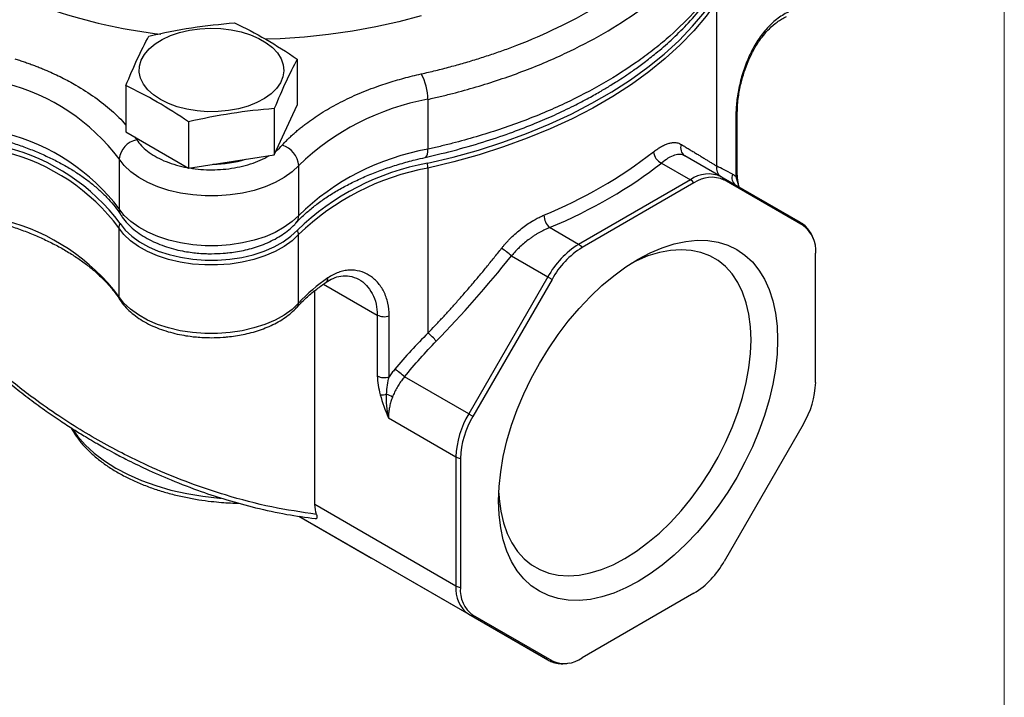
# Model space of a CAD drawing. Header units: inches. Extents: x 0 to 22, y 0 to 17.
# Tile 11 of 13: x 18.9 to 22, y 11.1 to 13.3. Entities that reach past the tile are written whole.
import ezdxf

# ---------------------------------------------------------------- set-up
doc = ezdxf.new("R2010")
doc.units = ezdxf.units.IN
doc.header["$LTSCALE"] = 2
doc.header["$MEASUREMENT"] = 0
doc.linetypes.add('SLD-Solid', pattern=[0])
doc.layers.add('SLD-DEFPOINTS', color=7, linetype='Continuous')

# ---------------------------------------------------------------- blocks, each defined once
blk = doc.blocks.new('Block2')
at = {"color": 7, "linetype": 'SLD-Solid', "lineweight": 18}
blk.add_line((22.0002, 0.0002), (22.0002, 17.0002), dxfattribs=at)

msp = doc.modelspace()

# ---------------------------------------------------------------- linework, layer by layer
for p, q in [((21.0818, 12.7982), (21.0818, 13.3252)), ((19.7408, 13.1404), (19.7408, 12.9928)), ((19.1932, 13.0557), (19.1932, 12.9081)), ((20.1584, 13.0119), (20.1584, 12.8527)), ((19.6674, 12.8347), (19.7408, 12.9928)), ((19.6674, 12.9824), (19.6674, 12.8347)), ((21.147, 12.7744), (21.147, 12.9691)), ((19.3936, 12.94), (19.3936, 12.7924)), ((21.1425, 12.9598), (21.1425, 12.7651)), ((19.1932, 12.9081), (19.3936, 12.7924)), ((19.221, 12.892), (19.2281, 12.8827)), ((19.1719, 12.8216), (19.1719, 12.6623)), ((19.3936, 12.7924), (19.6674, 12.8347)), ((20.9046, 12.8084), (20.9973, 12.7549)), ((21.0958, 12.7647), (20.9795, 12.8318)), ((19.7455, 12.641), (19.7455, 12.8002)), ((20.1584, 12.7921), (20.1584, 12.2652)), ((20.9973, 12.7549), (20.64, 12.5486)), ((21.0086, 12.7447), (20.6513, 12.5385)), ((21.3485, 12.6187), (21.0958, 12.7647)), ((21.3575, 12.6084), (21.1049, 12.7543)), ((21.1425, 12.7651), (21.1523, 12.732)), ((19.1708, 12.6012), (19.1708, 12.3824)), ((20.64, 12.5486), (20.5473, 12.6021)), ((19.7451, 12.3608), (19.7451, 12.5797)), ((20.4251, 12.5118), (20.5415, 12.4447)), ((21.3974, 12.1076), (21.3974, 12.5202)), ((20.5415, 12.4447), (20.2888, 12.007)), ((20.555, 12.4368), (20.3023, 11.9992)), ((19.7975, 11.7171), (19.7975, 12.4011)), ((19.8252, 12.4219), (19.9967, 12.3229)), ((19.9967, 12.3229), (19.9967, 12.1282)), ((20.0346, 12.1255), (20.0346, 12.3202)), ((20.2888, 12.007), (20.0836, 12.1254)), ((20.0321, 11.9943), (20.248, 11.8697)), ((21.3575, 11.9734), (21.1049, 11.5357)), ((20.248, 11.8697), (20.248, 11.4571)), ((20.2624, 11.865), (20.2624, 11.4524)), ((20.248, 11.4571), (19.7975, 11.7171)), ((19.7454, 11.6806), (19.9786, 11.5459)), ((19.7455, 11.6806), (20.2888, 11.3669)), ((20.5415, 11.221), (19.9786, 11.5459)), ((21.0086, 11.4341), (20.6513, 11.2278)), ((20.2888, 11.3669), (20.5415, 11.221)), ((20.555, 11.2183), (20.3023, 11.3642))]:
    msp.add_line(p, q)
at = {"flags": 128}
for points in [[(20.1568, 12.8076), (20.2393, 12.8275), (20.3197, 12.85), (20.3978, 12.8751), (20.4734, 12.9026), (20.5462, 12.9325), (20.6161, 12.9648), (20.6827, 12.9992), (20.7459, 13.0356), (20.8055, 13.0741), (20.8612, 13.1144), (20.9131, 13.1564), (20.9608, 13.2001), (21.0042, 13.2452), (21.0432, 13.2916), (21.0777, 13.3392)], [(21.0818, 13.3252), (21.0472, 13.2775), (21.0081, 13.2309), (20.9646, 13.1857), (20.9168, 13.1419), (20.8648, 13.0998), (20.8089, 13.0594), (20.7491, 13.0208), (20.6857, 12.9842), (20.6189, 12.9497), (20.5489, 12.9174), (20.4759, 12.8874), (20.4001, 12.8598), (20.3218, 12.8347), (20.2411, 12.8121), (20.1584, 12.7921)], [(20.1364, 13.2782), (20.0651, 13.2594), (19.9919, 13.2433), (19.9171, 13.2297), (19.841, 13.2189), (19.7638, 13.2109), (19.686, 13.2056), (19.639, 13.2038)], [(19.3035, 13.0112), (19.2814, 13.026), (19.2633, 13.0424), (19.2495, 13.0602), (19.2404, 13.079), (19.2361, 13.0983), (19.2367, 13.1178), (19.2422, 13.137), (19.2525, 13.1556), (19.2674, 13.1731), (19.2866, 13.1891), (19.3095, 13.2034), (19.3359, 13.2156), (19.365, 13.2254), (19.3963, 13.2327), (19.4291, 13.2373), (19.4628, 13.2391), (19.4965, 13.238), (19.5295, 13.2341), (19.5613, 13.2275), (19.591, 13.2183), (19.6181, 13.2066), (19.642, 13.1929), (19.6621, 13.1772), (19.6781, 13.1601), (19.6896, 13.1417), (19.6963, 13.1226), (19.6982, 13.1032), (19.6951, 13.0838), (19.6872, 13.0648), (19.6745, 13.0467), (19.6575, 13.0299), (19.6364, 13.0147), (19.6116, 13.0015), (19.5838, 12.9904), (19.5535, 12.9818), (19.5214, 12.9759), (19.4881, 12.9727), (19.4543, 12.9723), (19.4208, 12.9748), (19.3883, 12.9801), (19.3575, 12.988), (19.329, 12.9985), (19.3035, 13.0112)], [(20.15, 12.8264), (20.1521, 12.8275), (20.1548, 12.8309), (20.1568, 12.8364), (20.158, 12.8437), (20.1584, 12.8527)], [(19.7455, 12.8002), (19.7245, 12.7804), (19.6993, 12.7623), (19.6703, 12.7463), (19.638, 12.7324), (19.6029, 12.7211), (19.5656, 12.7124), (19.5268, 12.7066), (19.4869, 12.7037), (19.4467, 12.7037), (19.4068, 12.7066), (19.368, 12.7125), (19.3307, 12.7212), (19.2956, 12.7326), (19.2634, 12.7464), (19.2344, 12.7625), (19.2093, 12.7806), (19.1883, 12.8004), (19.1719, 12.8216)], [(19.7455, 12.641), (19.7245, 12.6212), (19.6993, 12.6031), (19.6703, 12.587), (19.638, 12.5732), (19.6029, 12.5619), (19.5656, 12.5532), (19.5268, 12.5474), (19.4869, 12.5444), (19.4467, 12.5444), (19.4068, 12.5474), (19.368, 12.5533), (19.3307, 12.562), (19.2956, 12.5733), (19.2634, 12.5872), (19.2344, 12.6033), (19.2093, 12.6214), (19.1883, 12.6412), (19.1719, 12.6623)], [(19.7451, 12.5797), (19.7241, 12.5598), (19.6989, 12.5417), (19.6699, 12.5255), (19.6376, 12.5117), (19.6024, 12.5003), (19.5651, 12.4916), (19.5261, 12.4857), (19.4861, 12.4828), (19.4459, 12.4828), (19.4059, 12.4858), (19.3669, 12.4917), (19.3296, 12.5004), (19.2945, 12.5118), (19.2622, 12.5257), (19.2333, 12.5419), (19.2081, 12.5601), (19.1872, 12.5799), (19.1708, 12.6012)], [(19.175, 12.6152), (19.1911, 12.5942), (19.2118, 12.5746), (19.2365, 12.5567), (19.2651, 12.5408), (19.2969, 12.5271), (19.3315, 12.5158), (19.3683, 12.5072), (19.4068, 12.5014), (19.4461, 12.4984), (19.4859, 12.4984), (19.5252, 12.5013), (19.5637, 12.5071), (19.6005, 12.5157), (19.6352, 12.5269), (19.667, 12.5406), (19.6956, 12.5565), (19.7205, 12.5743), (19.7412, 12.5939)], [(21.2758, 12.2437), (21.2741, 12.1978), (21.269, 12.1504), (21.2606, 12.1016), (21.2489, 12.0521), (21.234, 12.002), (21.216, 11.9518), (21.1951, 11.9018), (21.1715, 11.8525), (21.1452, 11.8042), (21.1165, 11.7573), (21.0856, 11.7122), (21.0528, 11.6691), (21.0183, 11.6285), (20.9824, 11.5905), (20.9453, 11.5556), (20.9073, 11.524), (20.8688, 11.4959), (20.8299, 11.4715), (20.7911, 11.451), (20.7525, 11.4346), (20.7145, 11.4224), (20.6774, 11.4145), (20.6415, 11.4109), (20.607, 11.4117), (20.5742, 11.4169), (20.5434, 11.4265), (20.5147, 11.4403), (20.4884, 11.4582), (20.4647, 11.4802), (20.4438, 11.506), (20.4259, 11.5355), (20.411, 11.5684), (20.3993, 11.6044), (20.3909, 11.6434), (20.3858, 11.685), (20.3841, 11.7289), (20.3858, 11.7748), (20.3909, 11.8222), (20.3993, 11.8709), (20.411, 11.9205), (20.4259, 11.9706), (20.4438, 12.0208), (20.4647, 12.0708), (20.4884, 12.1201), (20.5147, 12.1683), (20.5434, 12.2152), (20.5742, 12.2604), (20.607, 12.3035), (20.6415, 12.3441), (20.6774, 12.382), (20.7145, 12.417), (20.7525, 12.4486), (20.7911, 12.4767), (20.8299, 12.5011), (20.8688, 12.5216), (20.9073, 12.538), (20.9453, 12.5502), (20.9824, 12.5581), (21.0183, 12.5617), (21.0528, 12.5608), (21.0856, 12.5556), (21.1165, 12.5461), (21.1452, 12.5323), (21.1715, 12.5144), (21.1951, 12.4924), (21.216, 12.4666), (21.234, 12.4371), (21.2489, 12.4042), (21.2606, 12.3681), (21.269, 12.3292), (21.2741, 12.2876), (21.2758, 12.2437)], [(21.1909, 12.2437), (21.1892, 12.2857), (21.184, 12.3253), (21.1755, 12.3623), (21.1637, 12.3962), (21.1486, 12.4269), (21.1305, 12.454), (21.1094, 12.4774), (21.0856, 12.4967), (21.0593, 12.5119), (21.0306, 12.5229), (20.9999, 12.5294), (20.9673, 12.5316), (20.9332, 12.5293), (20.8979, 12.5226), (20.8616, 12.5115), (20.8247, 12.4961), (20.8081, 12.4879)], [(20.555, 12.4368), (20.5532, 12.4379), (20.5514, 12.4389), (20.5496, 12.4399), (20.5479, 12.4409), (20.5462, 12.4419), (20.5446, 12.4429), (20.543, 12.4438), (20.5415, 12.4447)], [(19.7451, 12.3608), (19.7241, 12.341), (19.6989, 12.3228), (19.6699, 12.3067), (19.6376, 12.2928), (19.6024, 12.2815), (19.5651, 12.2728), (19.5261, 12.2669), (19.4861, 12.264), (19.4459, 12.264), (19.4059, 12.267), (19.3669, 12.2729), (19.3296, 12.2816), (19.2945, 12.293), (19.2622, 12.3069), (19.2333, 12.3231), (19.2081, 12.3412), (19.1872, 12.3611), (19.1708, 12.3824)], [(20.3846, 11.7543), (20.3858, 11.7359), (20.391, 11.6963), (20.3995, 11.6593), (20.4113, 11.6253), (20.4264, 11.5947), (20.4445, 11.5676), (20.4656, 11.5442), (20.4894, 11.5249), (20.5157, 11.5096), (20.5444, 11.4987), (20.5751, 11.4921), (20.6077, 11.49), (20.6418, 11.4923), (20.6771, 11.499), (20.7134, 11.5101), (20.7503, 11.5254), (20.7875, 11.5449), (20.8247, 11.5684), (20.8616, 11.5957), (20.8979, 11.6265), (20.9332, 11.6605), (20.9673, 11.6976), (20.9999, 11.7373), (21.0306, 11.7794), (21.0593, 11.8234), (21.0856, 11.8691), (21.1094, 11.9159), (21.1305, 11.9636), (21.1486, 12.0116), (21.1637, 12.0597), (21.1755, 12.1073), (21.184, 12.1541), (21.1892, 12.1997), (21.1909, 12.2437)], [(20.3023, 11.9992), (20.3005, 12.0002), (20.2987, 12.0013), (20.297, 12.0023), (20.2952, 12.0033), (20.2935, 12.0043), (20.2919, 12.0052), (20.2903, 12.0061), (20.2888, 12.007)], [(19.0242, 11.9574), (19.0392, 11.9361), (19.0634, 11.9083), (19.0919, 11.8819), (19.1245, 11.8571), (19.1608, 11.8341), (19.2006, 11.8132), (19.2436, 11.7944), (19.2893, 11.7779), (19.3374, 11.7639), (19.3876, 11.7526), (19.4393, 11.7439), (19.4922, 11.7379), (19.4964, 11.7376)]]:
    msp.add_lwpolyline(points, dxfattribs=at)
for centre, radius, start, end in [((19.4962, 14.8959), 1.6865, 241.342, 263.5008), ((19.9906, 13.0109), 0.1678, 0.3382, 29.368), ((18.6497, 12.4282), 0.6538, 36.9896, 75.8521), ((20.3008, 12.2256), 0.7991, 100.2611, 134.022), ((21.1343, 12.9695), 0.0127, 310.3228, 358.0666), ((18.6445, 12.2611), 0.6627, 37.2603, 75.5814), ((19.2405, 12.8149), 0.0689, 100.3532, 174.4231), ((18.649, 12.2112), 0.6515, 36.7786, 75.8222), ((18.6503, 12.2229), 0.6551, 36.7786, 75.8222), ((19.6713, 12.794), 0.0745, 4.7911, 73.496), ((20.2962, 12.0753), 0.7894, 100.0489, 134.2341), ((19.9537, 14.0433), 1.5149, 292.319, 307.6757), ((20.9218, 12.847), 0.0423, 183.7549, 246.063), ((20.995, 12.8564), 0.0291, 157.0264, 237.7299), ((19.4691, 13.1636), 0.3592, 270.3487, 287.2374), ((20.2998, 12.0184), 0.802, 100.2662, 134.147), ((20.0738, 12.7912), 0.0847, 0.6464, 11.1793), ((20.3006, 12.0074), 0.7975, 100.2662, 134.147), ((21.1106, 12.7905), 0.0298, 164.8754, 236.5396), ((21.1343, 12.7748), 0.0127, 310.3193, 358.1341), ((21.055, 12.6744), 0.0991, 65.686, 125.6182), ((20.9762, 12.7201), 0.0407, 37.2989, 58.8329), ((21.065, 12.666), 0.0968, 65.686, 125.6182), ((21.0846, 12.7457), 0.022, 22.8905, 59.5069), ((21.1589, 12.7618), 0.0292, 157.7749, 235.1078), ((19.2089, 12.6618), 0.0371, 179.2111, 212.6574), ((18.6438, 11.9845), 0.6603, 37.0515, 75.5492), ((19.7101, 12.64), 0.0354, 318.597, 1.5717), ((20.5847, 12.6434), 0.0557, 181.5554, 227.8407), ((21.3373, 12.5998), 0.022, 22.8905, 59.5069), ((19.1981, 12.6006), 0.0273, 147.8701, 178.8407), ((19.7149, 12.579), 0.0302, 1.2431, 29.6291), ((21.301, 12.5297), 0.0969, 354.3796, 54.302), ((20.2538, 12.3248), 0.2536, 47.5024, 56.4569), ((20.7904, 12.3075), 0.2842, 121.9547, 151.1444), ((20.7983, 12.3028), 0.2778, 121.9547, 151.1444), ((20.6189, 12.5138), 0.0407, 37.2989, 58.8329), ((20.1427, 11.9935), 0.5413, 124.1372, 137.2639), ((19.8227, 12.4403), 0.0163, 308.3375, 4.3739), ((19.19, 12.3821), 0.0192, 179.223, 212.6738), ((19.7268, 12.3603), 0.0183, 318.4525, 1.5634), ((20.0188, 12.3662), 0.0486, 242.9387, 289.0402), ((20.0623, 12.1386), 0.1589, 39.4238, 52.7925), ((19.9186, 11.9495), 0.2412, 46.824, 56.1878), ((20.0188, 12.1714), 0.0486, 242.9387, 289.0402), ((21.1198, 12.1171), 0.2778, 328.8563, 358.0435), ((20.0119, 12.1281), 0.0601, 264.3567, 283.9421), ((20.0026, 11.9976), 0.0761, 56.0181, 71.7595), ((20.532, 11.86), 0.2842, 148.8563, 178.0435), ((20.5401, 11.8555), 0.2778, 148.8563, 178.0435), ((20.2676, 11.9054), 0.0407, 241.1723, 262.7024), ((20.8616, 11.6698), 0.2778, 301.9547, 331.1444), ((20.3466, 11.4474), 0.0991, 174.3796, 234.302), ((20.2676, 11.4928), 0.0407, 241.1723, 262.7024), ((20.3588, 11.4429), 0.0969, 174.3796, 234.302), ((20.2996, 11.386), 0.022, 240.499, 277.1133), ((20.5523, 11.2401), 0.022, 240.499, 277.1133), ((20.5949, 11.3066), 0.0968, 245.686, 305.6182)]:
    msp.add_arc(centre, radius, start, end)
for points, knots in [([(20.1369, 13.0932), (20.1447, 13.095), (20.1603, 13.0985), (20.1835, 13.1041), (20.2066, 13.1098), (20.2294, 13.1158), (20.2521, 13.1219), (20.2745, 13.1283), (20.2968, 13.1348), (20.3188, 13.1416), (20.3407, 13.1486), (20.3623, 13.1557), (20.3838, 13.1631), (20.4051, 13.1707), (20.4646, 13.1927), (20.5588, 13.2322), (20.6793, 13.2949), (20.788, 13.3646), (20.8608, 13.4224), (20.906, 13.4639), (20.9295, 13.4869), (20.9518, 13.5103), (20.9728, 13.5342), (20.9927, 13.5584), (21.0114, 13.5829), (21.0228, 13.5996), (21.0285, 13.6079)], [0, 0, 0, 0, 0.0194, 0.038762, 0.05809, 0.077391, 0.096669, 0.115928, 0.135175, 0.154413, 0.173647, 0.192884, 0.212127, 0.231383, 0.250655, 0.375338, 0.500039, 0.624969, 0.749916, 0.785607, 0.821257, 0.856897, 0.89256, 0.928277, 0.96408, 1, 1, 1, 1]), ([(20.1584, 13.0119), (20.1649, 13.0133), (20.1716, 13.0148), (20.1847, 13.0179), (20.1912, 13.0194), (20.2108, 13.0241), (20.2237, 13.0273), (20.2623, 13.0373), (20.2877, 13.0443), (20.3628, 13.0664), (20.4115, 13.0827), (20.4825, 13.1094), (20.5058, 13.1186), (20.5513, 13.1378), (20.5735, 13.1476), (20.6387, 13.1782), (20.6802, 13.1998), (20.7591, 13.2453), (20.7966, 13.2693), (20.8497, 13.3071), (20.8669, 13.3201), (20.9002, 13.3464), (20.9161, 13.3598), (20.9928, 13.4279), (21.0438, 13.4856), (21.0845, 13.5465)], [0, 0, 0, 0, 0.015625, 0.015625, 0.03125, 0.03125, 0.0625, 0.0625, 0.125, 0.125, 0.25, 0.25, 0.3125, 0.3125, 0.375, 0.375, 0.5, 0.5, 0.625, 0.625, 0.6875, 0.6875, 0.75, 0.75, 1, 1, 1, 1]), ([(21.0845, 13.3873), (21.0438, 13.3263), (20.9928, 13.2686), (20.9161, 13.2006), (20.9002, 13.1872), (20.8669, 13.1608), (20.8497, 13.1479), (20.7966, 13.1101), (20.7591, 13.0861), (20.6802, 13.0405), (20.6387, 13.019), (20.5735, 12.9884), (20.5513, 12.9785), (20.5058, 12.9594), (20.4825, 12.9501), (20.4115, 12.9235), (20.3628, 12.9072), (20.2877, 12.885), (20.2623, 12.878), (20.2237, 12.8681), (20.2108, 12.8649), (20.1912, 12.8602), (20.1847, 12.8586), (20.1716, 12.8556), (20.1649, 12.8541), (20.1584, 12.8527)], [0, 0, 0, 0, 0.25, 0.25, 0.3125, 0.3125, 0.375, 0.375, 0.5, 0.5, 0.625, 0.625, 0.6875, 0.6875, 0.75, 0.75, 0.875, 0.875, 0.9375, 0.9375, 0.96875, 0.96875, 0.984375, 0.984375, 1, 1, 1, 1]), ([(20.1498, 12.8265), (20.1836, 12.8344), (20.2504, 12.85), (20.3434, 12.8776), (20.4269, 12.906), (20.4989, 12.9339), (20.564, 12.962), (20.621, 12.9892), (20.6705, 13.015), (20.7096, 13.037), (20.7393, 13.0548), (20.764, 13.0702), (20.7884, 13.0861), (20.8174, 13.106), (20.8511, 13.1306), (20.8917, 13.1626), (20.9378, 13.2025), (20.987, 13.2511), (21.0358, 13.3062), (21.0641, 13.3462), (21.0789, 13.3671)], [0, 0, 0, 0, 0.08163, 0.161384, 0.233566, 0.298275, 0.354989, 0.414776, 0.463055, 0.503281, 0.536024, 0.557748, 0.58409, 0.617169, 0.657097, 0.703625, 0.767944, 0.838605, 0.915836, 1, 1, 1, 1]), ([(21.3101, 13.2908), (21.2971, 13.2845), (21.2846, 13.2767), (21.2668, 13.2627), (21.261, 13.2576), (21.2496, 13.2468), (21.2441, 13.241), (21.2282, 13.2229), (21.2185, 13.2097), (21.2051, 13.1885), (21.2008, 13.1811), (21.1927, 13.1661), (21.1889, 13.1584), (21.1782, 13.1351), (21.172, 13.1191), (21.1612, 13.0861), (21.1568, 13.0697), (21.1514, 13.0453), (21.1499, 13.0372), (21.1472, 13.021), (21.1461, 13.0129), (21.1434, 12.9894), (21.1425, 12.9743), (21.1425, 12.9598)], [0, 0, 0, 0, 0.125, 0.125, 0.1875, 0.1875, 0.25, 0.25, 0.375, 0.375, 0.4375, 0.4375, 0.5, 0.5, 0.625, 0.625, 0.75, 0.75, 0.8125, 0.8125, 0.875, 0.875, 1, 1, 1, 1]), ([(19.5404, 13.2562), (19.5737, 13.2403), (19.6071, 13.2231), (19.6741, 13.1844), (19.7075, 13.1631), (19.7408, 13.1404)], [0, 0, 0, 0, 0.5, 0.5, 1, 1, 1, 1]), ([(21.147, 12.9691), (21.1472, 12.9775), (21.1476, 12.9936), (21.1511, 13.0251), (21.1576, 13.0603), (21.1684, 13.0986), (21.1796, 13.1286), (21.1906, 13.1529), (21.2016, 13.1741), (21.2147, 13.1953), (21.2309, 13.2175), (21.2505, 13.2392), (21.2749, 13.2607), (21.2937, 13.2711), (21.3037, 13.2766)], [0, 0, 0, 0, 0.080064, 0.152694, 0.27488, 0.372898, 0.464665, 0.522383, 0.57853, 0.650661, 0.719225, 0.800653, 0.894225, 1, 1, 1, 1]), ([(18.8381, 13.1416), (18.8432, 13.14), (18.8534, 13.1367), (18.8685, 13.1316), (18.8834, 13.1264), (18.8981, 13.1209), (18.9126, 13.1153), (18.927, 13.1096), (18.9446, 13.1021), (18.9653, 13.0929), (18.9888, 13.0815), (19.0116, 13.0698), (19.0262, 13.0615), (19.0335, 13.0574)], [0, 0, 0, 0, 0.071495, 0.142918, 0.214298, 0.285667, 0.357055, 0.428492, 0.500009, 0.625072, 0.749982, 0.874904, 1, 1, 1, 1]), ([(19.6924, 12.8654), (19.6954, 12.8686), (19.7013, 12.8749), (19.7107, 12.8844), (19.7204, 12.8937), (19.7305, 12.9029), (19.7409, 12.9119), (19.7516, 12.9208), (19.7627, 12.9296), (19.7859, 12.9471), (19.8232, 12.9722), (19.8781, 13.003), (19.9376, 13.0309), (19.9884, 13.0505), (20.0278, 13.0638), (20.0544, 13.072), (20.0814, 13.0796), (20.1089, 13.0868), (20.1275, 13.0911), (20.1369, 13.0932)], [0, 0, 0, 0, 0.031052, 0.062059, 0.093037, 0.124, 0.154964, 0.185945, 0.216958, 0.248017, 0.373993, 0.500004, 0.62598, 0.75199, 0.80165, 0.851218, 0.900756, 0.95033, 1, 1, 1, 1]), ([(19.0335, 13.0574), (19.0542, 13.0447), (19.0958, 13.0193), (19.1477, 12.9764), (19.1803, 12.9461), (19.1927, 12.9295), (19.1932, 12.929)], [0, 0, 0, 0, 0.3295077, 0.6590545, 0.9885625, 1, 1, 1, 1]), ([(19.3936, 12.94), (19.3603, 12.9627), (19.3269, 12.984), (19.2599, 13.0227), (19.2265, 13.0399), (19.1932, 13.0557)], [0, 0, 0, 0, 0.5, 0.5, 1, 1, 1, 1]), ([(18.2562, 12.9008), (18.2567, 12.8991), (18.2615, 12.883), (18.2713, 12.8554), (18.2843, 12.8205), (18.2957, 12.7923), (18.3076, 12.7642), (18.323, 12.73), (18.3448, 12.6853), (18.372, 12.634), (18.4029, 12.5809), (18.435, 12.5304), (18.4728, 12.4749), (18.5164, 12.4163), (18.5655, 12.356), (18.6293, 12.2836), (18.715, 12.1966), (18.8057, 12.1172), (18.8802, 12.0587), (18.9315, 12.021), (18.9804, 11.9873), (19.0242, 11.9587), (19.0598, 11.9367), (19.0857, 11.9214), (19.106, 11.9096), (19.1276, 11.8974), (19.1574, 11.8811), (19.2013, 11.8581), (19.262, 11.8285), (19.3422, 11.7933), (19.4287, 11.7603), (19.5189, 11.7308), (19.6104, 11.706), (19.7047, 11.6854), (19.7682, 11.6768), (19.7985, 11.6727)], [0, 0, 0, 0, 0.002893, 0.02723, 0.047013, 0.062216, 0.075361, 0.094964, 0.120903, 0.152584, 0.184182, 0.21425, 0.242775, 0.284452, 0.322255, 0.356687, 0.424658, 0.49752, 0.527455, 0.558103, 0.586905, 0.610561, 0.631213, 0.64527, 0.652486, 0.663988, 0.67977, 0.69981, 0.733099, 0.773815, 0.821841, 0.862567, 0.907241, 0.955794, 1, 1, 1, 1]), ([(19.8022, 11.686), (19.7546, 11.6931), (19.6574, 11.7076), (19.5259, 11.7421), (19.4077, 11.7814), (19.3032, 11.823), (19.2082, 11.8673), (19.1225, 11.9125), (19.0458, 11.9572), (18.967, 12.0078), (18.8959, 12.0583), (18.8315, 12.1081), (18.7763, 12.1539), (18.7228, 12.2017), (18.6684, 12.2538), (18.6166, 12.3075), (18.5705, 12.3594), (18.5354, 12.4015), (18.5059, 12.4389), (18.4777, 12.4765), (18.4493, 12.5165), (18.4221, 12.5575), (18.3926, 12.6049), (18.3616, 12.659), (18.3301, 12.7199), (18.303, 12.7788), (18.2802, 12.8354), (18.2652, 12.8754), (18.2589, 12.8964), (18.2581, 12.8993)], [0, 0, 0, 0, 0.0695065, 0.1419454, 0.1922268, 0.2447191, 0.2994387, 0.3385302, 0.3799231, 0.423621, 0.4696265, 0.5026762, 0.5387248, 0.5715406, 0.6051375, 0.6470852, 0.6796447, 0.7065527, 0.7278088, 0.7501929, 0.7766828, 0.8014912, 0.8246181, 0.8617887, 0.8974101, 0.9314834, 0.9640102, 0.9949922, 1, 1, 1, 1]), ([(18.8201, 12.8761), (18.8344, 12.8715), (18.863, 12.8621), (18.9041, 12.8462), (18.9436, 12.8288), (18.9811, 12.8101), (19.0164, 12.79), (19.0493, 12.7688), (19.0797, 12.7466), (19.1073, 12.7234), (19.1323, 12.6994), (19.1541, 12.6747), (19.1691, 12.6554), (19.1758, 12.6444), (19.1774, 12.6418)], [0, 0, 0, 0, 0.085841, 0.173023, 0.260667, 0.348643, 0.43687, 0.525311, 0.613976, 0.702923, 0.792261, 0.882193, 0.973022, 1, 1, 1, 1]), ([(19.2281, 12.8827), (19.2327, 12.8763), (19.242, 12.8636), (19.2619, 12.8459), (19.2859, 12.8297), (19.3143, 12.8155), (19.3461, 12.8041), (19.372, 12.7969), (19.3875, 12.7945), (19.3909, 12.7939)], [0, 0, 0, 0, 0.154491, 0.309028, 0.470136, 0.631333, 0.792441, 0.953638, 1, 1, 1, 1]), ([(20.8796, 12.8443), (20.8813, 12.8456), (20.8848, 12.8484), (20.89, 12.8521), (20.8952, 12.8556), (20.9003, 12.8588), (20.9078, 12.8631), (20.9176, 12.8678), (20.9292, 12.8718), (20.9402, 12.8739), (20.9492, 12.8739), (20.9567, 12.8727), (20.9627, 12.8708), (20.9664, 12.8687), (20.9682, 12.8677)], [0, 0, 0, 0, 0.049892, 0.099718, 0.149557, 0.199486, 0.249584, 0.374518, 0.49978, 0.624163, 0.748741, 0.832562, 0.916199, 1, 1, 1, 1]), ([(19.6735, 12.8477), (19.6735, 12.8478), (19.6812, 12.8531), (19.6868, 12.8592), (19.6924, 12.8654)], [0, 0, 0, 0, 0.0025594, 1, 1, 1, 1]), ([(20.9682, 12.8677), (20.9725, 12.8651), (20.9809, 12.86), (20.9931, 12.8526), (21.0048, 12.8454), (21.0161, 12.8386), (21.0268, 12.832), (21.0371, 12.8257), (21.0469, 12.8197), (21.0563, 12.814), (21.0652, 12.8085), (21.0737, 12.8032), (21.0791, 12.7999), (21.0818, 12.7982)], [0, 0, 0, 0, 0.098442, 0.195375, 0.290801, 0.38472, 0.477132, 0.568038, 0.657439, 0.745334, 0.831726, 0.916614, 1, 1, 1, 1]), ([(19.3971, 12.7929), (19.4031, 12.7919), (19.4204, 12.7888), (19.4505, 12.7868), (19.4864, 12.7868), (19.5225, 12.79), (19.5579, 12.796), (19.592, 12.8052), (19.623, 12.8173), (19.6426, 12.8265), (19.6508, 12.8321), (19.6509, 12.8322)], [0, 0, 0, 0, 0.067488, 0.197258, 0.326953, 0.456723, 0.591992, 0.727335, 0.862604, 0.997948, 1, 1, 1, 1]), ([(19.7368, 12.6166), (19.7373, 12.6172), (19.7452, 12.6265), (19.7635, 12.6439), (19.7918, 12.6685), (19.8236, 12.6921), (19.8583, 12.7146), (19.8957, 12.7359), (19.9358, 12.7558), (19.9783, 12.7741), (20.0229, 12.7909), (20.0694, 12.8058), (20.1118, 12.8177), (20.1392, 12.8238), (20.1501, 12.8262)], [0, 0, 0, 0, 0.0066112, 0.1004335, 0.1939563, 0.2873362, 0.3806492, 0.4739441, 0.5672436, 0.6605333, 0.7537627, 0.8468365, 0.9395897, 1, 1, 1, 1]), ([(20.9738, 12.8342), (20.9722, 12.8347), (20.9689, 12.8358), (20.9628, 12.8363), (20.9554, 12.8358), (20.9433, 12.8329), (20.9265, 12.8252), (20.9117, 12.8138), (20.9046, 12.8084)], [0, 0, 0, 0, 0.0895122, 0.1908206, 0.3095034, 0.4455565, 0.7369437, 1, 1, 1, 1]), ([(20.9795, 12.8318), (20.9782, 12.8325), (20.9764, 12.8336), (20.9744, 12.8341), (20.9738, 12.8342)], [0, 0, 0, 0, 0.728935, 1, 1, 1, 1]), ([(21.153, 12.7316), (21.1518, 12.7367), (21.1485, 12.7511), (21.1476, 12.7652), (21.147, 12.7743)], [0, 0, 0, 0, 0.356472, 1, 1, 1, 1]), ([(19.178, 12.642), (19.1793, 12.6399), (19.1849, 12.6303), (19.1985, 12.6147), (19.2184, 12.5956), (19.2416, 12.5786), (19.2671, 12.5636), (19.2945, 12.5508), (19.323, 12.5403), (19.3519, 12.5321), (19.3793, 12.5263), (19.4039, 12.5225), (19.4274, 12.5201), (19.448, 12.5189), (19.4617, 12.5188), (19.467, 12.5187)], [0, 0, 0, 0, 0.026263, 0.118836, 0.213141, 0.308122, 0.402773, 0.49615, 0.587681, 0.676206, 0.758236, 0.828197, 0.886285, 0.956117, 1, 1, 1, 1]), ([(19.467, 12.5187), (19.4794, 12.519), (19.4968, 12.5193), (19.5224, 12.5217), (19.5441, 12.5245), (19.5693, 12.5292), (19.595, 12.5355), (19.6208, 12.5437), (19.6461, 12.5537), (19.6703, 12.5655), (19.6932, 12.5792), (19.7141, 12.5948), (19.7286, 12.6074), (19.7352, 12.6153), (19.7365, 12.6168)], [0, 0, 0, 0, 0.11591, 0.163329, 0.24173, 0.322749, 0.409307, 0.499246, 0.59177, 0.68627, 0.782321, 0.879508, 0.977305, 1, 1, 1, 1]), ([(20.3939, 12.5362), (20.3958, 12.5385), (20.3995, 12.5432), (20.4053, 12.55), (20.4112, 12.5566), (20.4174, 12.5632), (20.4268, 12.5728), (20.4399, 12.585), (20.457, 12.5991), (20.4745, 12.612), (20.4905, 12.6223), (20.5047, 12.6303), (20.5169, 12.6366), (20.5249, 12.6401), (20.529, 12.6419)], [0, 0, 0, 0, 0.049983, 0.099865, 0.149718, 0.199617, 0.249635, 0.374802, 0.499838, 0.624425, 0.748753, 0.832695, 0.91632, 1, 1, 1, 1]), ([(21.3896, 12.5673), (21.3888, 12.5698), (21.386, 12.5782), (21.3785, 12.5911), (21.3669, 12.6051), (21.3566, 12.6144), (21.3497, 12.6177), (21.3483, 12.6184)], [0, 0, 0, 0, 0.112455, 0.382007, 0.65351, 0.930233, 1, 1, 1, 1]), ([(18.8141, 12.61), (18.8154, 12.6096), (18.8316, 12.6049), (18.8611, 12.5943), (18.9025, 12.5782), (18.9421, 12.5604), (18.9797, 12.5412), (19.0152, 12.5206), (19.0483, 12.4987), (19.0788, 12.4757), (19.1067, 12.4516), (19.1318, 12.4266), (19.1537, 12.4006), (19.1676, 12.3823), (19.1733, 12.3725), (19.1737, 12.3718)], [0, 0, 0, 0, 0.008057, 0.095375, 0.183388, 0.271917, 0.360839, 0.450073, 0.53958, 0.629366, 0.719471, 0.809997, 0.901113, 0.993063, 1, 1, 1, 1]), ([(20.5473, 12.6021), (20.545, 12.6012), (20.5402, 12.5992), (20.5329, 12.5959), (20.5252, 12.5921), (20.5172, 12.5879), (20.5089, 12.5831), (20.5003, 12.5778), (20.4915, 12.572), (20.4802, 12.564), (20.467, 12.5536), (20.4537, 12.542), (20.4427, 12.5312), (20.4336, 12.5217), (20.4279, 12.5151), (20.4251, 12.5118)], [0, 0, 0, 0, 0.053352, 0.109321, 0.16791, 0.229121, 0.292955, 0.359416, 0.428502, 0.500217, 0.625252, 0.750399, 0.834447, 0.917646, 1, 1, 1, 1]), ([(20.1584, 12.2652), (20.166, 12.2731), (20.1813, 12.289), (20.2042, 12.3135), (20.2273, 12.3387), (20.2506, 12.3646), (20.2741, 12.3913), (20.2978, 12.4188), (20.3217, 12.447), (20.3457, 12.476), (20.3699, 12.5057), (20.3859, 12.526), (20.3939, 12.5362)], [0, 0, 0, 0, 0.091807, 0.185432, 0.280876, 0.378141, 0.477227, 0.578135, 0.680865, 0.785419, 0.891797, 1, 1, 1, 1]), ([(20.0346, 12.3202), (20.0346, 12.3347), (20.0331, 12.3484), (20.0288, 12.3677), (20.0271, 12.374), (20.0228, 12.3862), (20.0203, 12.3921), (20.012, 12.4088), (20.0052, 12.4187), (19.9935, 12.4318), (19.9893, 12.4359), (19.9805, 12.4433), (19.9759, 12.4467), (19.9616, 12.4555), (19.9513, 12.46), (19.9296, 12.4656), (19.9183, 12.4667), (19.9013, 12.4657), (19.8956, 12.465), (19.8841, 12.4627), (19.8783, 12.461), (19.8611, 12.4549), (19.8498, 12.449), (19.8389, 12.4415)], [0, 0, 0, 0, 0.125, 0.125, 0.1875, 0.1875, 0.25, 0.25, 0.375, 0.375, 0.4375, 0.4375, 0.5, 0.5, 0.625, 0.625, 0.75, 0.75, 0.8125, 0.8125, 0.875, 0.875, 1, 1, 1, 1]), ([(19.8328, 12.4275), (19.8402, 12.432), (19.8562, 12.4418), (19.8817, 12.4487), (19.9098, 12.4493), (19.9276, 12.4414), (19.937, 12.4372)], [0, 0, 0, 0, 0.205494, 0.440676, 0.704733, 1, 1, 1, 1]), ([(19.9369, 12.4372), (19.937, 12.4372), (19.9464, 12.4329), (19.9624, 12.4184), (19.982, 12.392), (19.9943, 12.3596), (19.9959, 12.3348), (19.9967, 12.3229)], [0, 0, 0, 0, 0.001167, 0.251607, 0.500673, 0.759979, 1, 1, 1, 1]), ([(19.7409, 12.3482), (19.7427, 12.3503), (19.7523, 12.3615), (19.7729, 12.3808), (19.8015, 12.4053), (19.8228, 12.4203), (19.8329, 12.4274)], [0, 0, 0, 0, 0.07511, 0.394713, 0.713602, 1, 1, 1, 1]), ([(19.1742, 12.372), (19.1754, 12.3698), (19.1807, 12.3607), (19.1935, 12.346), (19.2124, 12.328), (19.2345, 12.3117), (19.2589, 12.2972), (19.2855, 12.2846), (19.3135, 12.274), (19.3423, 12.2655), (19.3707, 12.2592), (19.3961, 12.2551), (19.4194, 12.2525), (19.442, 12.2508), (19.458, 12.2506), (19.4663, 12.2505)], [0, 0, 0, 0, 0.027946, 0.118991, 0.210617, 0.302223, 0.393334, 0.483545, 0.57248, 0.659279, 0.741596, 0.816192, 0.871247, 0.933025, 1, 1, 1, 1]), ([(19.4663, 12.2505), (19.4788, 12.2507), (19.4963, 12.2511), (19.522, 12.2534), (19.5437, 12.2561), (19.5689, 12.2606), (19.5945, 12.2667), (19.6202, 12.2744), (19.6453, 12.2839), (19.6692, 12.295), (19.6918, 12.3077), (19.7123, 12.322), (19.7287, 12.3356), (19.7371, 12.3449), (19.7403, 12.3484)], [0, 0, 0, 0, 0.113091, 0.159059, 0.235063, 0.313518, 0.397213, 0.484016, 0.573112, 0.663879, 0.755921, 0.84898, 0.942832, 1, 1, 1, 1]), ([(20.0528, 12.1499), (20.0512, 12.148), (20.048, 12.144), (20.0433, 12.1379), (20.0388, 12.1318), (20.036, 12.1276), (20.0346, 12.1255)], [0, 0, 0, 0, 0.251605, 0.501952, 0.751323, 1, 1, 1, 1]), ([(20.0836, 12.1254), (20.0819, 12.1233), (20.0784, 12.1191), (20.0734, 12.1126), (20.0686, 12.1058), (20.0641, 12.0988), (20.0597, 12.0915), (20.0556, 12.0841), (20.0518, 12.0764), (20.0482, 12.0686), (20.0461, 12.0633), (20.0451, 12.0606)], [0, 0, 0, 0, 0.105068, 0.211589, 0.319588, 0.429091, 0.540124, 0.652709, 0.766869, 0.882626, 1, 1, 1, 1]), ([(20.0451, 12.0606), (20.0442, 12.0582), (20.0424, 12.0534), (20.0401, 12.0461), (20.038, 12.0388), (20.0362, 12.0314), (20.0348, 12.024), (20.0336, 12.0165), (20.0328, 12.0091), (20.0322, 12.0017), (20.0322, 11.9968), (20.0321, 11.9943)], [0, 0, 0, 0, 0.1066939, 0.214465, 0.3233254, 0.4332869, 0.5443609, 0.6565586, 0.7698908, 0.8843679, 1, 1, 1, 1]), ([(19.0182, 11.9629), (19.0206, 11.9583), (19.0279, 11.9445), (19.044, 11.9224), (19.066, 11.8969), (19.0916, 11.8727), (19.1201, 11.85), (19.1516, 11.8288), (19.1856, 11.8093), (19.222, 11.7916), (19.2604, 11.7757), (19.3005, 11.7618), (19.3419, 11.75), (19.384, 11.7403), (19.4254, 11.7328), (19.4636, 11.7276), (19.4974, 11.7244), (19.5271, 11.7222), (19.546, 11.7219), (19.5552, 11.7218)], [0, 0, 0, 0, 0.0324964, 0.0983568, 0.1645208, 0.2308493, 0.2972186, 0.3635316, 0.4296973, 0.4956516, 0.5613267, 0.626616, 0.6913275, 0.7550688, 0.8168991, 0.8738793, 0.9200874, 0.9611826, 1, 1, 1, 1]), ([(19.8022, 11.686), (19.8029, 11.6834), (19.8041, 11.6787), (19.8036, 11.674), (19.8017, 11.6719), (19.7993, 11.6723), (19.7984, 11.6724)], [0, 0, 0, 0, 0.316171, 0.582715, 0.850768, 1, 1, 1, 1]), ([(20.5419, 11.2212), (20.546, 11.2189), (20.5561, 11.2133), (20.5739, 11.2094), (20.5926, 11.2085), (20.6044, 11.2106), (20.6097, 11.2116)], [0, 0, 0, 0, 0.206145, 0.503272, 0.778659, 1, 1, 1, 1])]:
    msp.add_open_spline(points, degree=3, knots=knots)
for points in [[(19.2665, 13.2138), (19.3122, 13.2243), (19.4034, 13.2425), (19.4947, 13.2525), (19.5404, 13.2562)], [(19.1932, 13.0557), (19.2054, 13.0855), (19.2298, 13.1423), (19.2543, 13.1909), (19.2665, 13.2138)], [(19.7408, 13.1404), (19.7286, 13.1175), (19.7041, 13.0689), (19.6797, 13.0121), (19.6674, 12.9824)], [(19.6674, 12.9824), (19.6218, 12.9787), (19.5305, 12.9687), (19.4392, 12.9505), (19.3936, 12.94)], [(20.5473, 12.6021), (20.6841, 12.6598), (20.8047, 12.7294), (20.9046, 12.8084)], [(21.1319, 12.7729), (21.1126, 12.7828), (21.0959, 12.7913), (21.0818, 12.7982)], [(21.1319, 12.7729), (21.1356, 12.7709), (21.1392, 12.7683), (21.1425, 12.7651)], [(20.1851, 12.2395), (20.2681, 12.3244), (20.3484, 12.4155), (20.4251, 12.5118)], [(20.1584, 12.2652), (20.1221, 12.2291), (20.0867, 12.1906), (20.0528, 12.1499)], [(20.0836, 12.1254), (20.1162, 12.1656), (20.1502, 12.2038), (20.1851, 12.2395)], [(19.9967, 12.1282), (19.9967, 12.1093), (20.0003, 12.0892), (20.006, 12.0683)], [(20.0264, 12.0698), (20.0273, 12.0903), (20.03, 12.1089), (20.0346, 12.1255)], [(20.006, 12.0683), (20.0127, 12.0436), (20.0221, 12.019), (20.0321, 11.9943)], [(20.0321, 11.9943), (20.0271, 12.0197), (20.0253, 12.0456), (20.0264, 12.0698)], [(19.8022, 11.686), (19.7991, 11.696), (19.7975, 11.7064), (19.7975, 11.7171)]]:
    msp.add_open_spline(points, degree=3)

# ---------------------------------------------------------------- block references
at = {"layer": 'SLD-DEFPOINTS'}
msp.add_blockref('Block2', (0, 0), dxfattribs=at)

doc.saveas('drawing.dxf')
